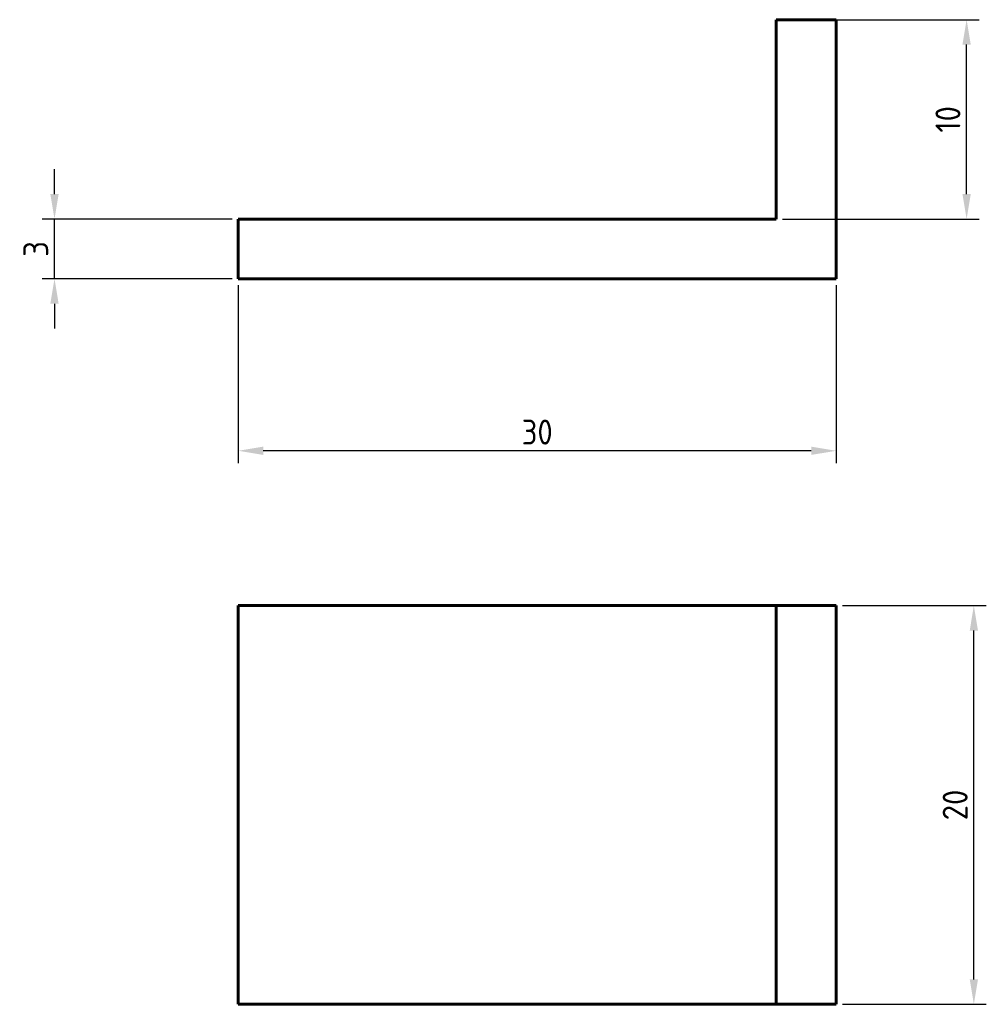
# Model space of a CAD drawing. Header units: millimetres. Extents: x 47.6 to 96.1, y 133 to 182.4.
import ezdxf

# ---------------------------------------------------------------- set-up
doc = ezdxf.new("R2010")
doc.units = ezdxf.units.MM
doc.layers.get('0').update_dxf_attribs({"lineweight": 60})
doc.layers.add('Annotations', color=50, linetype='Continuous', lineweight=30)
doc.styles.get("Standard").update_dxf_attribs({"font": 'ISOCP.SHX'})
doc.dimstyles.new('Annotative', dxfattribs={"dimscale": 0, "dimtxt": 2.5, "dimasz": 2.5, "dimexe": 1.25, "dimexo": 0.625, "dimtad": 1, "dimtxsty": 'Standard', "dimcen": 2.5, "dimadec": 0, "dimazin": 0, "dimtfac": 1, "dimtmove": 0, "dimatfit": 3, "dimfxl": 1, "dimarcsym": 0})

# ---------------------------------------------------------------- blocks, each defined once
blk = doc.blocks.new('*D3')
at = {"layer": 'Annotations', "color": 0, "lineweight": -2, "transparency": 16777216}
for p, q in [((49.337, 173.649), (49.337, 174.899)), ((58.247, 172.399), (48.712, 172.399)), ((49.337, 169.399), (49.337, 172.399)), ((58.247, 169.399), (48.712, 169.399)), ((49.337, 168.149), (49.337, 166.899))]:
    blk.add_line(p, q, dxfattribs=at)
at = {"layer": 'Annotations', "color": 0, "transparency": 16777216}
for points in [[(49.128, 173.649), (49.545, 173.649), (49.337, 172.399)], [(49.128, 168.149), (49.545, 168.149), (49.337, 169.399)]]:
    blk.add_solid(points, dxfattribs=at)
at = {"layer": 'Defpoints', "color": 0, "transparency": 16777216}
for p in [(49.337, 172.399), (58.559, 172.399), (58.559, 169.399)]:
    blk.add_point(p, dxfattribs=at)
at = {"layer": 'Annotations', "color": 0, "transparency": 16777216, "insert": (48.399, 170.899), "char_height": 1.25, "attachment_point": 5, "rotation": 90}
blk.add_mtext('3', dxfattribs=at)
blk = doc.blocks.new('*D5')
at = {"layer": 'Annotations', "color": 0, "lineweight": -2, "transparency": 16777216}
for p, q in [((58.559, 169.086), (58.559, 160.146)), ((88.559, 169.086), (88.559, 160.146)), ((87.309, 160.771), (59.809, 160.771))]:
    blk.add_line(p, q, dxfattribs=at)
at = {"layer": 'Annotations', "color": 0, "transparency": 16777216}
for points in [[(59.809, 160.98), (59.809, 160.563), (58.559, 160.771)], [(87.309, 160.98), (87.309, 160.563), (88.559, 160.771)]]:
    blk.add_solid(points, dxfattribs=at)
at = {"layer": 'Defpoints', "color": 0, "transparency": 16777216}
for p in [(58.559, 169.399), (88.559, 169.399), (58.559, 160.771)]:
    blk.add_point(p, dxfattribs=at)
at = {"layer": 'Annotations', "color": 0, "transparency": 16777216, "insert": (73.559, 161.709), "char_height": 1.25, "attachment_point": 5}
blk.add_mtext('30', dxfattribs=at)
blk = doc.blocks.new('*D6')
at = {"layer": 'Annotations', "color": 0, "lineweight": -2, "transparency": 16777216}
for p, q in [((85.872, 182.399), (95.733, 182.399)), ((95.108, 173.649), (95.108, 181.149)), ((85.872, 172.399), (95.733, 172.399))]:
    blk.add_line(p, q, dxfattribs=at)
at = {"layer": 'Annotations', "color": 0, "transparency": 16777216}
for points in [[(94.9, 181.149), (95.316, 181.149), (95.108, 182.399)], [(94.9, 173.649), (95.316, 173.649), (95.108, 172.399)]]:
    blk.add_solid(points, dxfattribs=at)
at = {"layer": 'Defpoints', "color": 0, "transparency": 16777216}
for p in [(85.559, 182.399), (95.108, 182.399), (85.559, 172.399)]:
    blk.add_point(p, dxfattribs=at)
at = {"layer": 'Annotations', "color": 0, "transparency": 16777216, "insert": (94.17, 177.399), "char_height": 1.25, "attachment_point": 5, "rotation": 90}
blk.add_mtext('10', dxfattribs=at)
blk = doc.blocks.new('*D7')
at = {"layer": 'Annotations', "color": 0, "lineweight": -2, "transparency": 16777216}
for p, q in [((88.872, 153.001), (96.096, 153.001)), ((95.471, 134.251), (95.471, 151.751)), ((88.872, 133.001), (96.096, 133.001))]:
    blk.add_line(p, q, dxfattribs=at)
at = {"layer": 'Annotations', "color": 0, "transparency": 16777216}
for points in [[(95.263, 151.751), (95.679, 151.751), (95.471, 153.001)], [(95.263, 134.251), (95.679, 134.251), (95.471, 133.001)]]:
    blk.add_solid(points, dxfattribs=at)
at = {"layer": 'Defpoints', "color": 0, "transparency": 16777216}
for p in [(88.559, 153.001), (95.471, 153.001), (88.559, 133.001)]:
    blk.add_point(p, dxfattribs=at)
at = {"layer": 'Annotations', "color": 0, "transparency": 16777216, "insert": (94.533, 143.001), "char_height": 1.25, "attachment_point": 5, "rotation": 90}
blk.add_mtext('20', dxfattribs=at)

msp = doc.modelspace()

# ---------------------------------------------------------------- linework, layer by layer
for p, q in [((88.559, 182.399), (85.559, 182.399)), ((85.559, 182.399), (85.559, 172.399)), ((88.559, 169.399), (88.559, 182.399)), ((85.559, 172.399), (58.559, 172.399)), ((58.559, 172.399), (58.559, 169.399)), ((58.559, 169.399), (88.559, 169.399)), ((58.559, 153.001), (88.559, 153.001)), ((58.559, 133.001), (58.559, 153.001)), ((85.559, 153.001), (85.559, 133.001)), ((88.559, 153.001), (88.559, 133.001)), ((88.559, 133.001), (58.559, 133.001))]:
    msp.add_line(p, q)

# ---------------------------------------------------------------- dimensions: what is measured, and where the dimension line sits
at = {"layer": 'Annotations'}
for base, p1, p2, picture, middle in [((95.108, 182.399), (85.559, 172.399), (85.559, 182.399), '*D6', (94.17, 177.399)), ((49.337, 172.399), (58.559, 169.399), (58.559, 172.399), '*D3', (48.399, 170.899)), ((95.471, 153.001), (88.559, 133.001), (88.559, 153.001), '*D7', (94.533, 143.001))]:
    dim = msp.add_linear_dim(base=base, p1=p1, p2=p2, angle=90, dimstyle='Annotative', dxfattribs=at)
    dim.commit()
    dim.dimension.update_dxf_attribs({"geometry": picture, "text_midpoint": middle})
dim = msp.add_linear_dim(base=(58.559, 160.771), p1=(88.559, 169.399), p2=(58.559, 169.399), dimstyle='Annotative', dxfattribs=at)
dim.commit()
dim.dimension.update_dxf_attribs({"geometry": '*D5', "text_midpoint": (73.559, 161.709)})

doc.saveas('drawing.dxf')
